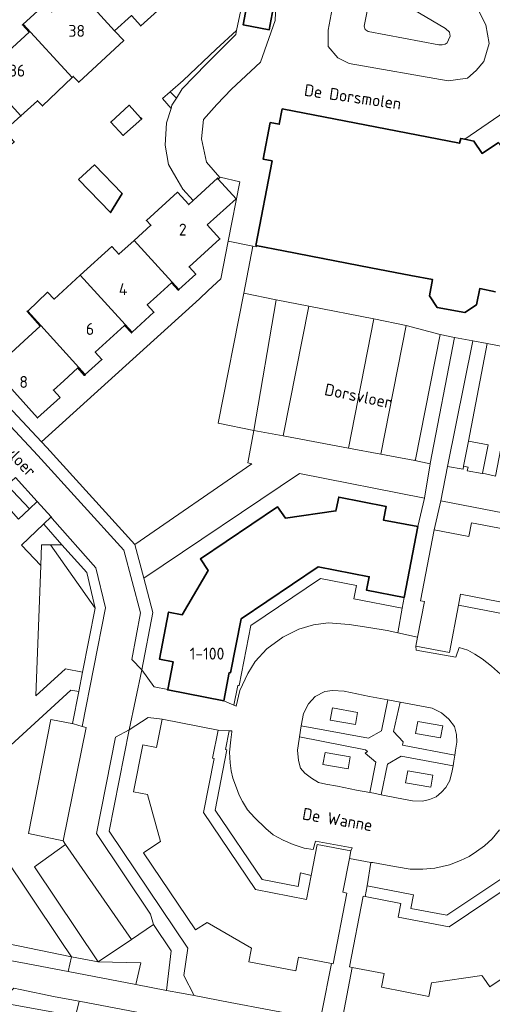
# Model space of a CAD drawing. Header units: metres. Extents: x 247072 to 248918, y 480001 to 481684.
# Tile 21 of 50: x 248341 to 248413, y 480756 to 480905. Entities that reach past the tile are written whole.
import ezdxf
from ezdxf.enums import TextEntityAlignment as Align

# ---------------------------------------------------------------- set-up
doc = ezdxf.new("R2010")
doc.units = ezdxf.units.M
for name, color, linetype, lineweight in [('B-XX-GR-GROENVOORZIENING-GV', 80, 'Continuous', 18), ('B-XX-IE-TERREINAFSCHEIDING_KUNSTMATIG_HEKWERK-G', 20, 'IE-TERREINAFSCHEIDING-KUNSTMATIG', 18), ('B-XX-OG-BEBOUWING-GV', 7, 'Continuous', 35), ('B-XX-OG-BEBOUWING-T18', 10, 'Continuous', 18), ('B-XX-OG-TERREIN_ERF-GV', 7, 'Continuous', 18), ('B-XX-OG-TOPOGRAFIE-T18', 10, 'Continuous', 18), ('B-XX-VH-ONVERHARD-GV', 252, 'Continuous', 18), ('B-XX-VH-VERHARDING_GESLOTEN-GV', 252, 'Continuous', 18), ('B-XX-VH-VERHARDING_OPEN-GV', 252, 'Continuous', 18)]:
    doc.layers.add(name, color=color, linetype=linetype, lineweight=lineweight)
doc.styles.add('NLCS-ISO-M-T18', font='NLCS-ISO.ttf', dxfattribs={"height": 1.8})
doc.linetypes.add('IE-TERREINAFSCHEIDING-KUNSTMATIG', pattern='A,4,[82,NLCS.shx,S=0.75,R=90,X=0,Y=0],4,-2', length=10)

msp = doc.modelspace()

# ---------------------------------------------------------------- linework, layer by layer
at = {"layer": 'B-XX-GR-GROENVOORZIENING-GV'}
for points in [[(248394.3, 480908.54), (248393.38, 480903.71), (248393.51, 480903.2), (248393.96, 480902.91), (248404.62, 480900.9), (248405.1, 480900.91), (248405.58, 480900.98), (248405.87, 480901.22), (248406.1, 480901.63), (248406.33, 480902.22), (248406.21, 480902.8), (248405.61, 480903.37), (248396.68, 480908.7), (248395.98, 480909.16), (248395.54, 480909.18), (248394.89, 480909.1)], [(248403.3, 480837.66), (248403.3, 480837.67), (248406.968, 480856.7), (248404.812, 480857.18), (248401.11, 480838.29), (248400.992, 480838.122)], [(248408.353, 480837.261), (248409.079, 480841.047), (248411.91, 480855.8), (248409.76, 480856.22), (248405.94, 480837.22), (248408.27, 480836.83)], [(248359.83, 480806.52), (248361.64, 480804.02), (248361.67, 480803.99), (248363.738, 480803.566), (248364.528, 480807.746), (248362.466, 480808.152), (248363.866, 480815.261), (248365.928, 480814.854), (248369.815, 480821.54), (248368.655, 480823.28), (248380.283, 480831.139), (248381.493, 480829.439), (248389.105, 480830.535), (248389.141, 480830.716), (248389.512, 480832.608), (248396.661, 480831.208), (248396.254, 480829.135), (248401.44, 480828.149), (248402.47, 480832.44), (248383.62, 480836.2), (248360.1, 480820.39), (248361.49, 480815.21)], [(248342.9, 480830.856), (248339.533, 480834.4), (248337.828, 480833.048), (248341.24, 480829.265)], [(248352.8, 480815.84), (248346.045, 480825.408), (248344.694, 480825.396), (248344.6, 480822.3), (248343.811, 480802.622), (248348.311, 480806.689), (248350.893, 480806.162)], [(248346.045, 480825.408), (248352.8, 480815.84), (248351.5, 480821.22), (248347.77, 480825.422)], [(248348.31, 480780.16), (248347.952, 480780.722), (248342.73, 480781.8), (248346.1, 480799.02), (248349.51, 480798.388), (248349.37, 480798.43), (248350.321, 480803.257), (248349.122, 480803.467), (248340.041, 480795.158), (248338.686, 480778.913), (248347.559, 480765.681), (248349.222, 480763.2), (248353.24, 480762.46), (248343.61, 480776.79)], [(248383.87, 480798.1), (248394.02, 480796.23), (248395.96, 480797.34), (248396.93, 480802.02), (248394.17, 480802.53), (248390.33, 480803.33), (248388.6, 480803.42), (248387.4, 480803.28), (248385.99, 480802.51), (248384.98, 480801.42), (248384.21, 480799.96)], [(248398.8, 480801.671), (248397.76, 480797.21), (248399.23, 480795.68), (248399.13, 480795.18), (248407.012, 480793.64), (248407.13, 480794.39), (248407.34, 480795.6), (248407.29, 480796.79), (248406.98, 480797.98), (248406.13, 480799.09), (248405.03, 480800.03), (248403.63, 480800.77)], [(248392.028, 480798.292), (248388.249, 480798.949), (248388.567, 480800.774), (248392.345, 480800.117)], [(248392.028, 480798.292), (248392.345, 480800.117), (248388.567, 480800.774), (248388.249, 480798.949)], [(248404.893, 480796.268), (248401.115, 480796.925), (248401.432, 480798.749), (248405.21, 480798.092)], [(248404.893, 480796.268), (248405.21, 480798.092), (248401.432, 480798.749), (248401.115, 480796.925)], [(248394.19, 480788), (248395.1, 480792.59), (248393.52, 480793.97), (248393.87, 480794.21), (248393.58, 480794.48), (248383.595, 480796.411), (248383.54, 480796.07), (248383.29, 480794.43), (248383.43, 480792.83), (248383.73, 480791.71), (248384.43, 480790.91), (248385.39, 480790.18), (248386.46, 480789.53), (248387.59, 480789.29), (248389.31, 480788.98), (248392.19, 480788.39)], [(248340.041, 480795.158), (248317.62, 480774.645), (248318.831, 480772.004), (248320.127, 480769.177), (248349.222, 480763.2), (248347.559, 480765.681), (248338.686, 480778.913)], [(248390.918, 480791.566), (248391.235, 480793.39), (248387.456, 480794.047), (248387.139, 480792.223)], [(248390.918, 480791.566), (248387.139, 480792.223), (248387.456, 480794.047), (248391.235, 480793.39)], [(248406.76, 480792.02), (248398.93, 480793.49), (248396.9, 480792.31), (248395.92, 480787.67), (248398.22, 480787.22), (248400.64, 480786.76), (248402.18, 480786.68), (248403.21, 480786.96), (248404.21, 480787.38), (248405.03, 480788.06), (248405.67, 480788.76), (248406.29, 480789.82), (248406.63, 480791.3)], [(248403.391, 480788.823), (248403.708, 480790.647), (248399.93, 480791.304), (248399.613, 480789.48)], [(248403.391, 480788.823), (248399.613, 480789.48), (248399.93, 480791.304), (248403.708, 480790.647)], [(248348.702, 480760.971), (248349.222, 480763.2), (248320.127, 480769.177), (248318.831, 480772.004), (248317.62, 480774.645), (248313.722, 480771.078), (248310.93, 480768.522), (248317.847, 480767.303), (248317.802, 480766.994), (248324.365, 480765.561), (248335.152, 480763.503), (248341.59, 480762.33)], [(248363.52, 480758.14), (248364.22, 480764.1), (248361.6, 480768.09), (248358.28, 480765.84), (248353.24, 480762.46), (248359.657, 480762.286), (248358.899, 480759.023)], [(248349.222, 480763.2), (248348.702, 480760.971), (248358.899, 480759.023), (248359.657, 480762.286), (248353.24, 480762.46)], [(248338.478, 480756.3), (248349.817, 480754.266), (248350.356, 480756.489), (248346.73, 480757.17), (248341.48, 480758.262), (248340.502, 480758.45)], [(248349.817, 480754.266), (248359.655, 480752.502), (248360.112, 480754.657), (248350.356, 480756.489)]]:
    msp.add_lwpolyline(points, close=True, dxfattribs=at)
for points in [[(248423.88, 480828.37), (248404.93, 480832.03), (248403.909, 480827.669), (248409.165, 480826.666), (248409.558, 480828.729), (248416.687, 480827.389)], [(248386.968, 480754.855), (248388.427, 480762.194), (248383.449, 480763.151), (248383.052, 480761.09), (248375.953, 480762.46), (248376.3, 480764.263), (248376.35, 480764.521), (248369.654, 480768.409), (248367.915, 480767.279), (248360.076, 480778.907), (248361.8, 480780.067), (248362.647, 480780.638), (248360.651, 480787.719), (248358.586, 480788.126), (248359.986, 480795.235), (248362.051, 480794.828), (248362.873, 480799.088), (248360.78, 480799.34), (248357.92, 480797.47), (248354.89, 480782.19), (248366.77, 480764.5), (248366.177, 480760.395), (248367.728, 480757.34), (248373.12, 480756.31), (248384.914, 480754.094)], [(248423.956, 480766.529), (248412.307, 480758.66), (248411.404, 480759.978), (248411.128, 480760.38), (248403.522, 480759.28), (248403.426, 480758.789), (248403.119, 480757.21), (248395.99, 480758.6), (248396.393, 480760.67), (248391.537, 480761.596), (248390.146, 480754.172)]]:
    msp.add_lwpolyline(points, dxfattribs=at)
at = {"layer": 'B-XX-IE-TERREINAFSCHEIDING_KUNSTMATIG_HEKWERK-G'}
for points in [[(248366.07, 480895.51), (248371.02, 480900.23)], [(248366.07, 480895.51), (248364.07, 480893.79)], [(248362.945, 480892.816), (248364.07, 480893.79)], [(248362.945, 480892.816), (248364.22, 480891.297)]]:
    msp.add_lwpolyline(points, dxfattribs=at)
at = {"layer": 'B-XX-OG-BEBOUWING-GV'}
for points in [[(248349.993, 480909.316), (248355.71, 480903.022), (248358.246, 480905.31), (248359.661, 480903.757), (248364.196, 480907.888), (248361.773, 480910.548), (248356.052, 480916.836), (248352.763, 480913.859), (248353.77, 480912.75), (248352.408, 480911.512)], [(248355.71, 480903.022), (248349.993, 480909.316), (248346.215, 480905.882), (248345.207, 480906.99), (248341.909, 480903.993), (248349.306, 480895.976), (248349.472, 480896.135), (248350.297, 480895.245), (248357.102, 480901.555)], [(248376.031, 480908.76), (248375.129, 480903.907), (248379.041, 480903.181), (248379.942, 480908.034)], [(248349.306, 480895.976), (248341.909, 480903.993), (248341.798, 480903.892), (248342.809, 480902.783), (248338.374, 480898.739), (248337.363, 480899.848), (248334.852, 480897.567), (248341.576, 480890.171), (248344.085, 480892.45), (248344.818, 480891.683)], [(248327.786, 480891.137), (248336.007, 480882.093), (248340.567, 480886.244), (248339.067, 480887.891), (248341.576, 480890.171), (248334.852, 480897.567), (248334.743, 480897.468), (248335.745, 480896.356), (248332.079, 480893.018), (248331.069, 480894.127)], [(248357.204, 480887.403), (248359.8, 480889.71), (248359.641, 480889.881), (248357.89, 480891.77), (248355.12, 480889.22), (248356.983, 480887.207)], [(248350.275, 480880.545), (248355.111, 480875.567), (248356.849, 480878.469), (248352.691, 480882.76)], [(248369.691, 480873.696), (248374.043, 480877.664), (248371.332, 480880.637), (248371.214, 480880.768), (248367.552, 480877.377), (248366.892, 480876.766), (248365.194, 480878.628), (248360.517, 480874.389), (248361.201, 480873.647), (248358.68, 480871.355), (248365.425, 480863.934), (248367.946, 480866.247), (248366.942, 480867.362), (248371.604, 480871.597)], [(248350.54, 480866.105), (248358.348, 480857.513), (248361.655, 480860.533), (248360.643, 480861.64), (248362.089, 480862.939), (248364.318, 480864.941), (248365.316, 480863.834), (248365.425, 480863.934), (248358.68, 480871.355), (248356.371, 480869.271), (248355.298, 480870.446)], [(248344.564, 480858.497), (248351.293, 480851.104), (248353.803, 480853.391), (248352.792, 480854.499), (248357.225, 480858.541), (248358.238, 480857.412), (248358.348, 480857.513), (248350.54, 480866.105), (248346.591, 480862.502), (248345.614, 480863.536), (248342.609, 480860.703)], [(248347.498, 480847.671), (248346.49, 480848.782), (248348.042, 480850.191), (248350.161, 480852.114), (248351.173, 480850.994), (248351.293, 480851.104), (248344.564, 480858.497), (248342.609, 480860.703), (248342.513, 480860.612), (248344.471, 480858.412), (248342.062, 480856.213), (248337.393, 480851.943), (248338.385, 480850.863), (248344.092, 480844.58)], [(248365.928, 480814.854), (248363.866, 480815.261), (248362.466, 480808.152), (248364.528, 480807.746), (248363.738, 480803.566), (248363.726, 480803.503), (248372.164, 480801.873), (248372.998, 480806.123), (248373.204, 480806.083), (248374.794, 480814.211), (248386.412, 480822.09), (248394.119, 480820.597), (248393.721, 480818.54), (248399.38, 480817.451), (248401.44, 480828.149), (248396.254, 480829.135), (248396.661, 480831.208), (248389.512, 480832.608), (248389.141, 480830.716), (248389.105, 480830.535), (248381.493, 480829.439), (248380.283, 480831.139), (248368.655, 480823.28), (248369.815, 480821.54)]]:
    msp.add_lwpolyline(points, close=True, dxfattribs=at)
msp.add_lwpolyline([(248413.599, 480886.131), (248411.158, 480884.494), (248409.908, 480886.365), (248408.521, 480886.637), (248407.915, 480886.756), (248407.739, 480886.028), (248380.994, 480891.213), (248380.551, 480888.914), (248379.194, 480889.165), (248378.119, 480883.638), (248379.473, 480883.374), (248377.016, 480870.61), (248381.172, 480869.805), (248387.145, 480868.649), (248394.37, 480867.25), (248400.388, 480866.085), (248403.686, 480865.446), (248403.221, 480863.009), (248404.374, 480861.246), (248408.552, 480860.462), (248410.291, 480861.641), (248410.798, 480864.089), (248413.183, 480863.629)], dxfattribs=at)
at = {"layer": 'B-XX-OG-TERREIN_ERF-GV'}
for points in [[(248337.393, 480851.943), (248342.062, 480856.213), (248344.471, 480858.412), (248342.513, 480860.612), (248342.609, 480860.703), (248345.614, 480863.536), (248346.591, 480862.502), (248350.54, 480866.105), (248355.298, 480870.446), (248356.371, 480869.271), (248358.68, 480871.355), (248361.201, 480873.647), (248360.517, 480874.389), (248365.194, 480878.628), (248366.892, 480876.766), (248367.552, 480877.377), (248366.02, 480879.1), (248364.942, 480880.937), (248363.83, 480882.83), (248363.36, 480885.77), (248363.53, 480889.12), (248364.22, 480891.297), (248362.945, 480892.816), (248364.07, 480893.79), (248366.07, 480895.51), (248371.02, 480900.23), (248374.12, 480903.07), (248375.874, 480911.345)], [(248338.374, 480898.739), (248342.809, 480902.783), (248341.798, 480903.892), (248341.909, 480903.993), (248345.207, 480906.99)], [(248364.196, 480907.888), (248359.661, 480903.757), (248358.246, 480905.31), (248355.71, 480903.022), (248357.102, 480901.555), (248350.297, 480895.245), (248349.472, 480896.135), (248349.306, 480895.976), (248344.818, 480891.683), (248344.085, 480892.45), (248341.576, 480890.171), (248339.067, 480887.891)], [(248336.711, 480849.456), (248344.671, 480840.941), (248368.54, 480862.57), (248369.81, 480863.8), (248371.73, 480865.59), (248372.84, 480871.23), (248374.62, 480880.22), (248371.62, 480880.91), (248371.589, 480880.881), (248371.332, 480880.637), (248374.043, 480877.664), (248369.691, 480873.696), (248371.604, 480871.597), (248366.942, 480867.362), (248367.946, 480866.247), (248365.425, 480863.934), (248365.316, 480863.834), (248364.318, 480864.941), (248362.089, 480862.939), (248360.643, 480861.64), (248361.655, 480860.533), (248358.348, 480857.513), (248358.238, 480857.412), (248357.225, 480858.541), (248352.792, 480854.499), (248353.803, 480853.391), (248351.293, 480851.104), (248351.173, 480850.994), (248350.161, 480852.114), (248348.042, 480850.191), (248346.49, 480848.782), (248347.498, 480847.671), (248344.092, 480844.58), (248338.385, 480850.863)]]:
    msp.add_lwpolyline(points, dxfattribs=at)
for points in [[(248359.641, 480889.881), (248359.8, 480889.71), (248357.204, 480887.403), (248356.983, 480887.207), (248355.12, 480889.22), (248357.89, 480891.77)], [(248350.275, 480880.545), (248352.691, 480882.76), (248356.849, 480878.469), (248355.111, 480875.567)]]:
    msp.add_lwpolyline(points, close=True, dxfattribs=at)
at = {"layer": 'B-XX-VH-ONVERHARD-GV'}
for points in [[(248408.353, 480837.261), (248409.028, 480837.141), (248408.898, 480836.592), (248411.178, 480836.154), (248411.19, 480836.214), (248412.038, 480840.504), (248409.079, 480841.047)], [(248346.045, 480825.408), (248347.77, 480825.422), (248345.02, 480828.52), (248345.011, 480828.537), (248341.656, 480825.356), (248344.6, 480822.3), (248344.694, 480825.396)]]:
    msp.add_lwpolyline(points, close=True, dxfattribs=at)
at = {"layer": 'B-XX-VH-VERHARDING_GESLOTEN-GV'}
for points in [[(248384.914, 480754.094), (248373.12, 480756.31), (248367.728, 480757.34), (248365.79, 480757.71), (248363.52, 480758.14), (248358.899, 480759.023), (248348.702, 480760.971), (248341.59, 480762.33), (248335.152, 480763.503)], [(248340.502, 480758.45), (248341.48, 480758.262), (248346.73, 480757.17), (248350.356, 480756.489), (248360.112, 480754.657)]]:
    msp.add_lwpolyline(points, dxfattribs=at)
at = {"layer": 'B-XX-VH-VERHARDING_OPEN-GV'}
for points in [[(248410.58, 480906.09), (248411.71, 480903.93), (248412.2, 480901.1), (248411.41, 480898.4), (248410.23, 480897.01), (248408.93, 480895.86), (248407.11, 480895.6), (248406.01, 480895.48), (248391.08, 480898.1), (248389.36, 480898.94), (248387.93, 480900.64), (248387.94, 480903.13), (248389.26, 480910.41), (248390.96, 480914.13), (248392.04, 480914.94), (248394.36, 480915.26), (248396.18, 480915), (248398.53, 480913.71), (248408.96, 480907.61)], [(248410.58, 480906.09), (248408.96, 480907.61), (248398.53, 480913.71), (248396.18, 480915), (248394.36, 480915.26), (248392.04, 480914.94), (248390.96, 480914.13), (248389.26, 480910.41), (248387.94, 480903.13), (248387.93, 480900.64), (248389.36, 480898.94), (248391.08, 480898.1), (248406.01, 480895.48), (248407.11, 480895.6), (248408.93, 480895.86), (248410.23, 480897.01), (248411.41, 480898.4), (248412.2, 480901.1), (248411.71, 480903.93)], [(248376.031, 480908.76), (248379.942, 480908.034), (248379.041, 480903.181), (248375.129, 480903.907)], [(248393.38, 480903.71), (248394.3, 480908.54), (248394.89, 480909.1), (248395.54, 480909.18), (248395.98, 480909.16), (248396.68, 480908.7), (248405.61, 480903.37), (248406.21, 480902.8), (248406.33, 480902.22), (248406.1, 480901.63), (248405.87, 480901.22), (248405.58, 480900.98), (248405.1, 480900.91), (248404.62, 480900.9), (248393.96, 480902.91), (248393.51, 480903.2)], [(248364.07, 480893.79), (248365.048, 480892.86), (248365.9, 480894.23), (248369.58, 480898.02), (248374, 480902.47), (248374.12, 480903.07), (248371.02, 480900.23), (248366.07, 480895.51)], [(248365.048, 480892.86), (248364.07, 480893.79), (248362.945, 480892.816), (248364.22, 480891.297), (248364.37, 480891.77)], [(248408.521, 480886.637), (248409.908, 480886.365), (248411.158, 480884.494), (248413.599, 480886.131), (248414.839, 480884.292), (248416.403, 480892.022)], [(248344.671, 480840.941), (248345.478, 480840.078), (248358.74, 480825.47), (248376.43, 480837.63), (248375.79, 480837.79), (248376.71, 480842.68), (248371.33, 480843.79), (248375.19, 480863.415), (248376.58, 480870.48), (248376.57, 480870.48), (248372.84, 480871.23), (248371.73, 480865.59), (248369.81, 480863.8), (248368.54, 480862.57)], [(248380.087, 480862.404), (248375.19, 480863.415), (248371.33, 480843.79), (248376.71, 480842.68)], [(248381.14, 480841.848), (248384.993, 480861.439), (248380.087, 480862.404), (248376.71, 480842.68)], [(248390.968, 480840.003), (248394.805, 480859.509), (248384.993, 480861.439), (248381.14, 480841.848)], [(248399.711, 480858.544), (248394.805, 480859.509), (248390.968, 480840.003), (248395.883, 480839.081)], [(248400.992, 480838.122), (248401.11, 480838.29), (248404.812, 480857.18), (248399.711, 480858.544), (248395.883, 480839.081)], [(248409.76, 480856.22), (248406.968, 480856.7), (248403.3, 480837.67), (248403.3, 480837.66), (248402.47, 480832.46), (248402.47, 480832.44), (248401.44, 480828.149), (248399.38, 480817.451), (248399.09, 480815.826), (248398.43, 480812.13), (248401.421, 480811.476), (248402.459, 480816.853), (248401.85, 480816.971), (248403.909, 480827.669), (248404.93, 480832.03), (248405.94, 480837.22)], [(248409.079, 480841.047), (248412.038, 480840.504), (248411.19, 480836.214), (248413.163, 480835.797), (248416.82, 480854.858), (248411.91, 480855.8)], [(248400.992, 480838.122), (248395.883, 480839.081), (248390.968, 480840.003), (248381.14, 480841.848), (248376.71, 480842.68), (248375.79, 480837.79), (248376.43, 480837.63), (248358.74, 480825.47), (248360.1, 480820.39), (248383.62, 480836.2), (248402.47, 480832.44), (248402.47, 480832.46), (248403.3, 480837.66)], [(248344.056, 480831.956), (248340.78, 480835.574), (248339.533, 480834.4), (248342.9, 480830.856)], [(248350.814, 480797.998), (248354.335, 480815.873), (248352.87, 480821.936), (248346.273, 480829.368), (248346.156, 480829.622), (248345.011, 480828.537), (248345.02, 480828.52), (248347.77, 480825.422), (248351.5, 480821.22), (248352.8, 480815.84), (248350.893, 480806.162), (248350.321, 480803.257), (248349.37, 480798.43), (248349.51, 480798.388)], [(248372.164, 480801.873), (248373.709, 480801.175), (248374.3, 480804.189), (248374.507, 480804.149), (248376.283, 480813.227), (248386.771, 480820.34), (248392.186, 480819.291), (248391.787, 480817.232), (248399.09, 480815.826), (248399.38, 480817.451), (248393.721, 480818.54), (248394.119, 480820.597), (248386.412, 480822.09), (248374.794, 480814.211), (248373.204, 480806.083), (248372.998, 480806.123)], [(248399.09, 480815.826), (248391.787, 480817.232), (248392.186, 480819.291), (248386.771, 480820.34), (248376.283, 480813.227), (248374.507, 480804.149), (248374.3, 480804.189), (248373.709, 480801.175), (248374.03, 480801.03), (248374.59, 480803.42), (248375.8, 480806), (248376.92, 480807.79), (248378.68, 480809.7), (248381.11, 480811.46), (248383.52, 480812.69), (248385.69, 480813.33), (248387.92, 480813.62), (248391.07, 480813.39), (248394.04, 480812.91), (248396.83, 480812.48), (248398.43, 480812.13)], [(248407.593, 480816.322), (248414.643, 480814.961), (248421.747, 480804.443), (248420.709, 480799.028), (248418.651, 480799.432), (248417.248, 480792.201), (248418.862, 480791.857), (248419.956, 480797.494), (248422.017, 480797.089), (248423.496, 480804.802), (248415.627, 480816.451), (248407.906, 480817.942)], [(248407.593, 480816.322), (248406.209, 480809.162), (248401.16, 480810.122), (248401.18, 480809.51), (248407.19, 480808.43), (248407.68, 480809.92), (248408.97, 480809.51), (248410.04, 480808.92), (248411.13, 480808.17), (248412.58, 480807.09), (248413.91, 480805.89), (248414.77, 480804.8), (248415.68, 480803.2), (248416.34, 480801.92), (248417.09, 480799.79), (248417.37, 480798.28), (248417.38, 480797.89), (248415.78, 480796.32), (248415.19, 480792.64), (248417.248, 480792.201), (248418.651, 480799.432), (248420.709, 480799.028), (248421.747, 480804.443), (248414.643, 480814.961)], [(248383.595, 480796.411), (248383.87, 480798.1), (248384.21, 480799.96), (248384.98, 480801.42), (248385.99, 480802.51), (248387.4, 480803.28), (248388.6, 480803.42), (248390.33, 480803.33), (248394.17, 480802.53), (248396.93, 480802.02), (248398.8, 480801.671), (248403.63, 480800.77), (248405.03, 480800.03), (248406.13, 480799.09), (248406.98, 480797.98), (248407.29, 480796.79), (248407.34, 480795.6), (248407.13, 480794.39), (248407.012, 480793.64), (248406.87, 480792.73), (248406.76, 480792.02), (248406.63, 480791.3), (248406.29, 480789.82), (248405.67, 480788.76), (248405.03, 480788.06), (248404.21, 480787.38), (248403.21, 480786.96), (248402.18, 480786.68), (248400.64, 480786.76), (248398.22, 480787.22), (248395.92, 480787.67), (248394.79, 480787.89), (248394.19, 480788), (248392.19, 480788.39), (248389.31, 480788.98), (248387.59, 480789.29), (248386.46, 480789.53), (248385.39, 480790.18), (248384.43, 480790.91), (248383.73, 480791.71), (248383.43, 480792.83), (248383.29, 480794.43), (248383.54, 480796.07)], [(248407.012, 480793.64), (248399.13, 480795.18), (248399.23, 480795.68), (248397.76, 480797.21), (248398.8, 480801.671), (248396.93, 480802.02), (248395.96, 480797.34), (248394.02, 480796.23), (248383.87, 480798.1), (248383.595, 480796.411), (248393.58, 480794.48), (248393.87, 480794.21), (248393.52, 480793.97), (248395.1, 480792.59), (248394.19, 480788), (248394.79, 480787.89), (248395.92, 480787.67), (248396.9, 480792.31), (248398.93, 480793.49), (248406.76, 480792.02), (248406.87, 480792.73)], [(248350.814, 480797.998), (248349.51, 480798.388), (248346.1, 480799.02), (248342.73, 480781.8), (248347.952, 480780.722), (248347.94, 480780.74), (248351.41, 480797.82)], [(248361.6, 480768.09), (248364.22, 480764.1), (248363.52, 480758.14), (248365.79, 480757.71), (248367.728, 480757.34), (248366.177, 480760.395), (248366.77, 480764.5), (248354.89, 480782.19), (248357.92, 480797.47), (248355.862, 480796.343), (248352.979, 480781.807), (248361.142, 480769.652)], [(248371.324, 480797.444), (248370.49, 480793.199), (248370.715, 480793.155), (248369.135, 480785.006), (248376.983, 480773.378), (248384.682, 480771.88), (248385.379, 480775.463), (248383.776, 480775.863), (248383.378, 480773.815), (248377.969, 480774.867), (248370.885, 480785.363), (248372.648, 480794.458), (248372.427, 480794.501), (248372.986, 480797.346)], [(248385.379, 480775.463), (248386.292, 480780.157), (248391.341, 480779.187), (248391.57, 480779.64), (248386.03, 480780.69), (248385.64, 480779.4), (248384.32, 480779.61), (248382.63, 480780.14), (248381.13, 480780.81), (248379.64, 480781.64), (248378.54, 480782.59), (248376.81, 480784.22), (248375.78, 480785.41), (248374.99, 480786.64), (248374.51, 480787.61), (248374.1, 480788.71), (248373.57, 480790.18), (248373.31, 480791.29), (248373.14, 480792.49), (248373.03, 480794.08), (248373.22, 480795.97), (248373.39, 480797.17), (248373.42, 480797.32), (248372.986, 480797.346), (248372.427, 480794.501), (248372.648, 480794.458), (248370.885, 480785.363), (248377.969, 480774.867), (248383.378, 480773.815), (248383.776, 480775.863)], [(248393.517, 480772.303), (248398.88, 480771.268), (248398.485, 480769.21), (248406.198, 480767.729), (248417.857, 480775.577), (248419.337, 480783.3), (248417.277, 480783.706), (248418.327, 480789.097), (248416.712, 480789.446), (248415.343, 480782.405), (248417.408, 480781.998), (248416.366, 480776.562), (248405.841, 480769.478), (248400.416, 480770.519), (248400.811, 480772.576), (248393.788, 480773.931)], [(248353.24, 480762.46), (248358.28, 480765.84), (248348.31, 480780.16), (248343.61, 480776.79)], [(248388.692, 480762.143), (248388.427, 480762.194), (248386.968, 480754.855), (248385.476, 480753.988), (248391.125, 480752.926), (248390.146, 480754.172), (248391.537, 480761.596), (248391.151, 480761.67), (248393.206, 480772.363), (248393.517, 480772.303), (248393.788, 480773.931), (248394.37, 480777.42), (248391.125, 480778.064), (248390.141, 480772.955), (248390.751, 480772.838)]]:
    msp.add_lwpolyline(points, close=True, dxfattribs=at)
for points in [[(248375.874, 480911.345), (248374.12, 480903.07), (248374, 480902.47), (248369.58, 480898.02), (248365.9, 480894.23), (248365.048, 480892.86), (248364.37, 480891.77), (248364.22, 480891.297), (248363.53, 480889.12), (248363.36, 480885.77), (248363.83, 480882.83), (248364.942, 480880.937), (248366.02, 480879.1), (248367.552, 480877.377), (248371.214, 480880.768), (248371.332, 480880.637), (248371.589, 480880.881), (248369.58, 480883.16), (248368.8, 480886.68), (248369.13, 480889.6), (248371.11, 480891.9), (248373.34, 480894.21), (248377.71, 480898.28), (248379.91, 480904.59), (248380.22, 480911.672)], [(248380.22, 480911.672), (248379.91, 480904.59), (248377.71, 480898.28), (248373.34, 480894.21), (248371.11, 480891.9), (248369.13, 480889.6), (248368.8, 480886.68), (248369.58, 480883.16), (248371.589, 480880.881), (248371.62, 480880.91), (248374.62, 480880.22), (248372.84, 480871.23), (248376.57, 480870.48), (248376.58, 480870.48), (248377.11, 480870.42), (248377.016, 480870.61), (248379.473, 480883.374), (248378.119, 480883.638), (248379.194, 480889.165), (248380.551, 480888.914), (248380.994, 480891.213), (248407.739, 480886.028), (248407.915, 480886.756), (248408.521, 480886.637), (248416.403, 480892.022)], [(248413.183, 480863.629), (248410.798, 480864.089), (248410.291, 480861.641), (248408.552, 480860.462), (248404.374, 480861.246), (248403.221, 480863.009), (248403.686, 480865.446), (248400.388, 480866.085), (248394.37, 480867.25), (248387.145, 480868.649), (248381.172, 480869.805), (248377.016, 480870.61), (248377.11, 480870.42), (248376.58, 480870.48), (248375.19, 480863.415), (248380.087, 480862.404), (248384.993, 480861.439), (248394.805, 480859.509), (248399.711, 480858.544), (248404.812, 480857.18), (248406.968, 480856.7), (248409.76, 480856.22), (248411.91, 480855.8), (248416.82, 480854.858)], [(248335.897, 480847.691), (248344.147, 480838.87), (248357.11, 480824.588), (248359.644, 480815.142), (248358.3, 480808.106), (248359.83, 480806.52), (248361.49, 480815.21), (248360.1, 480820.39), (248358.74, 480825.47), (248345.478, 480840.078), (248344.671, 480840.941), (248336.711, 480849.456)], [(248340.78, 480835.574), (248344.056, 480831.956), (248346.156, 480829.622), (248346.273, 480829.368), (248352.87, 480821.936), (248354.335, 480815.873), (248350.814, 480797.998), (248351.41, 480797.82), (248347.94, 480780.74), (248347.952, 480780.722), (248348.31, 480780.16), (248358.28, 480765.84), (248361.6, 480768.09), (248361.142, 480769.652), (248352.979, 480781.807), (248355.862, 480796.343), (248357.92, 480797.47), (248359.83, 480806.52), (248358.3, 480808.106), (248359.644, 480815.142), (248357.11, 480824.588), (248344.147, 480838.87), (248335.897, 480847.691)], [(248413.163, 480835.797), (248411.19, 480836.214), (248411.178, 480836.154), (248408.898, 480836.592), (248409.028, 480837.141), (248408.353, 480837.261), (248408.27, 480836.83), (248405.94, 480837.22), (248404.93, 480832.03), (248423.88, 480828.37)], [(248340.041, 480795.158), (248349.122, 480803.467), (248350.321, 480803.257), (248350.893, 480806.162), (248348.311, 480806.689), (248343.811, 480802.622), (248344.6, 480822.3), (248341.656, 480825.356), (248345.011, 480828.537), (248346.156, 480829.622), (248344.056, 480831.956), (248342.9, 480830.856), (248341.24, 480829.265)], [(248413.91, 480805.89), (248412.58, 480807.09), (248411.13, 480808.17), (248410.04, 480808.92), (248408.97, 480809.51), (248407.68, 480809.92), (248407.19, 480808.43), (248401.18, 480809.51), (248401.16, 480810.122), (248401.421, 480811.476), (248398.43, 480812.13), (248396.83, 480812.48), (248394.04, 480812.91), (248391.07, 480813.39), (248387.92, 480813.62), (248385.69, 480813.33), (248383.52, 480812.69), (248381.11, 480811.46), (248378.68, 480809.7), (248376.92, 480807.79), (248375.8, 480806), (248374.59, 480803.42), (248374.03, 480801.03), (248373.709, 480801.175), (248372.164, 480801.873), (248363.726, 480803.503), (248363.738, 480803.566), (248361.67, 480803.99), (248361.64, 480804.02), (248359.83, 480806.52), (248357.92, 480797.47), (248360.78, 480799.34), (248362.873, 480799.088), (248371.324, 480797.444), (248372.986, 480797.346), (248373.42, 480797.32), (248373.39, 480797.17), (248373.22, 480795.97), (248373.03, 480794.08), (248373.14, 480792.49), (248373.31, 480791.29), (248373.57, 480790.18), (248374.1, 480788.71), (248374.51, 480787.61), (248374.99, 480786.64), (248375.78, 480785.41), (248376.81, 480784.22), (248378.54, 480782.59), (248379.64, 480781.64), (248381.13, 480780.81), (248382.63, 480780.14), (248384.32, 480779.61), (248385.64, 480779.4), (248386.03, 480780.69), (248391.57, 480779.64), (248391.341, 480779.187), (248391.125, 480778.064), (248394.37, 480777.42), (248394.68, 480777.42), (248396.28, 480777.13), (248398.21, 480776.78), (248400.3, 480776.42), (248402.23, 480776.46), (248404.03, 480776.58), (248406.23, 480777.1), (248407.91, 480777.77), (248409.19, 480778.33), (248410.31, 480779.09), (248411.49, 480779.97), (248412.68, 480781.02), (248413.76, 480782.4)], [(248413.76, 480782.4), (248412.68, 480781.02), (248411.49, 480779.97), (248410.31, 480779.09), (248409.19, 480778.33), (248407.91, 480777.77), (248406.23, 480777.1), (248404.03, 480776.58), (248402.23, 480776.46), (248400.3, 480776.42), (248398.21, 480776.78), (248396.28, 480777.13), (248394.68, 480777.42), (248394.37, 480777.42), (248393.788, 480773.931), (248400.811, 480772.576), (248400.416, 480770.519), (248405.841, 480769.478), (248416.366, 480776.562)]]:
    msp.add_lwpolyline(points, dxfattribs=at)

# ---------------------------------------------------------------- texts
at = {"layer": 'B-XX-OG-BEBOUWING-T18', "style": 'NLCS-ISO-M-T18'}
for s, p in [('38', (248350, 480903)), ('36', (248341, 480897)), ('2', (248366, 480873)), ('4', (248357, 480864)), ('6', (248352, 480858)), ('8', (248342, 480850)), ('1-100', (248369.65, 480808.978))]:
    msp.add_text(s, height=1.8, dxfattribs=at).set_placement(p, align=Align.MIDDLE_CENTER)
at = {"layer": 'B-XX-OG-TOPOGRAFIE-T18', "style": 'NLCS-ISO-M-T18'}
for s, rotation, p in [('De Dorsmolen', 351.7, (248391.647, 480893.044)), ('Dorsvloer', 348.3, (248392.468, 480847.888)), ('Dorsvloer', 314.1, (248339.845, 480839.799)), ('De Wanne', 350.2, (248389.339, 480783.939))]:
    msp.add_text(s, height=1.8, rotation=rotation, dxfattribs=at).set_placement(p, align=Align.MIDDLE_CENTER)

doc.saveas('drawing.dxf')
